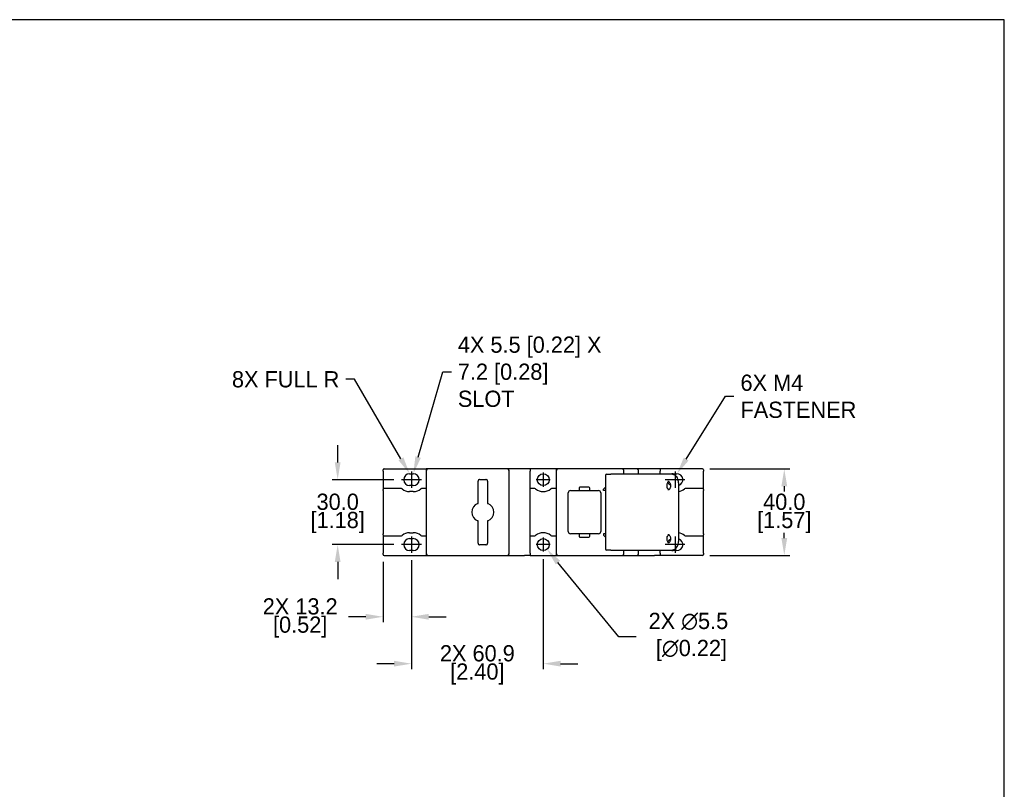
# Model space of a CAD drawing. Header units: inches. Extents: x 99 to 1311, y 112 to 1013.
# Tile 4 of 4: x 856 to 1311, y 658 to 1013. Entities that reach past the tile are written whole.
import ezdxf
from ezdxf import colors
from ezdxf.entities.mleader import LeaderData, LeaderLine
from ezdxf.math import Vec2, Vec3

# ---------------------------------------------------------------- set-up
doc = ezdxf.new("R2010")
doc.units = ezdxf.units.IN
doc.header["$LTSCALE"] = 10
doc.header["$MEASUREMENT"] = 0
doc.linetypes.add('CENTER2', pattern=[1.125, 0.75, -0.125, 0.125, -0.125])
doc.layers.add('CENTERLINE', color=40, linetype='CENTER2')
doc.layers.add('DIMENSIONS', color=140, linetype='Continuous')
doc.dimstyles.get("Standard").update_dxf_attribs({"dimtxt": 7.5, "dimasz": 8, "dimexe": 2.5, "dimexo": 3.5, "dimgap": 1, "dimtad": 0, "dimtih": 1, "dimtoh": 1, "dimdec": 1, "dimzin": 0, "dimdsep": 46, "dimtxsty": 'Standard', "dimcen": 0, "dimadec": 0, "dimazin": 0, "dimtfac": 1, "dimtdec": 1, "dimtofl": 0, "dimtmove": 0, "dimatfit": 3, "dimfxl": 0, "dimtolj": 1, "dimtzin": 0, "dimarcsym": 0})

# ---------------------------------------------------------------- blocks, each defined once
blk = doc.blocks.new('*D2')
at = {"layer": 'DEFPOINTS', "color": 0}
for p in [(1171.3, 805.85), (1171.3, 765.85), (1209.11, 765.85)]:
    blk.add_point(p, dxfattribs=at)
at = {"layer": 'DIMENSIONS', "color": 0, "lineweight": -2}
for p, q in [((1174.8, 805.85), (1211.61, 805.85)), ((1209.11, 797.85), (1209.11, 795.35)), ((1209.11, 773.85), (1209.11, 776.35)), ((1174.8, 765.85), (1211.61, 765.85))]:
    blk.add_line(p, q, dxfattribs=at)
at = {"layer": 'DIMENSIONS', "color": 0}
for points in [[(1207.78, 797.85), (1210.45, 797.85), (1209.11, 805.85)], [(1207.78, 773.85), (1210.45, 773.85), (1209.11, 765.85)]]:
    blk.add_solid(points, dxfattribs=at)
at = {"layer": 'DIMENSIONS', "color": 0, "char_height": 7.5, "attachment_point": 5}
for s, insert in [('\\A1;40.0', (1209.11, 790.6)), ('\\A1;[1.57]', (1209.11, 781.1))]:
    blk.add_mtext(s, dxfattribs=dict(at, insert=insert))
blk = doc.blocks.new('*D4')
at = {"layer": 'DEFPOINTS', "color": 0}
for p in [(1032.35, 800.85), (1002.87, 770.85), (1032.35, 770.85)]:
    blk.add_point(p, dxfattribs=at)
at = {"layer": 'DIMENSIONS', "color": 0, "lineweight": -2}
for p, q in [((1002.87, 808.85), (1002.87, 816.85)), ((1028.85, 800.85), (1000.37, 800.85)), ((1028.85, 770.85), (1000.37, 770.85)), ((1002.87, 762.85), (1002.87, 754.85))]:
    blk.add_line(p, q, dxfattribs=at)
at = {"layer": 'DIMENSIONS', "color": 0}
for points in [[(1001.53, 808.85), (1004.2, 808.85), (1002.87, 800.85)], [(1001.53, 762.85), (1004.2, 762.85), (1002.87, 770.85)]]:
    blk.add_solid(points, dxfattribs=at)
at = {"layer": 'DIMENSIONS', "color": 0, "char_height": 7.5, "attachment_point": 5}
for s, insert in [('\\A1;30.0', (1002.87, 790.6)), ('\\A1;[1.18]', (1002.87, 781.1))]:
    blk.add_mtext(s, dxfattribs=dict(at, insert=insert))
blk = doc.blocks.new('*D5')
at = {"layer": 'DEFPOINTS', "color": 0}
for p in [(1023.8, 766.35), (1036.95, 767.1), (1023.8, 737.51)]:
    blk.add_point(p, dxfattribs=at)
at = {"layer": 'DIMENSIONS', "color": 0, "lineweight": -2}
for p, q in [((1023.8, 762.85), (1023.8, 735.01)), ((1036.95, 763.6), (1036.95, 735.01)), ((1015.8, 737.51), (1007.8, 737.51)), ((1044.95, 737.51), (1052.95, 737.51))]:
    blk.add_line(p, q, dxfattribs=at)
at = {"layer": 'DIMENSIONS', "color": 0}
for points in [[(1015.8, 738.84), (1015.8, 736.17), (1023.8, 737.51)], [(1044.95, 738.84), (1044.95, 736.17), (1036.95, 737.51)]]:
    blk.add_solid(points, dxfattribs=at)
at = {"layer": 'DIMENSIONS', "color": 0, "char_height": 7.5, "attachment_point": 5}
for s, insert in [('\\A1;2X 13.2', (985.55, 742.26)), ('\\A1;[0.52]', (985.55, 732.76))]:
    blk.add_mtext(s, dxfattribs=dict(at, insert=insert))
blk = doc.blocks.new('*D6')
at = {"layer": 'DEFPOINTS', "color": 0}
for p in [(1036.95, 767.1), (1097.8, 767.6), (1097.8, 715.84)]:
    blk.add_point(p, dxfattribs=at)
at = {"layer": 'DIMENSIONS', "color": 0, "lineweight": -2}
for p, q in [((1097.8, 764.1), (1097.8, 713.34)), ((1036.95, 763.6), (1036.95, 713.34)), ((1028.95, 715.84), (1020.95, 715.84)), ((1105.8, 715.84), (1113.8, 715.84))]:
    blk.add_line(p, q, dxfattribs=at)
at = {"layer": 'DIMENSIONS', "color": 0}
for points in [[(1028.95, 717.17), (1028.95, 714.51), (1036.95, 715.84)], [(1105.8, 717.17), (1105.8, 714.51), (1097.8, 715.84)]]:
    blk.add_solid(points, dxfattribs=at)
at = {"layer": 'DIMENSIONS', "color": 0, "char_height": 7.5, "attachment_point": 5}
for s, insert in [('\\A1;2X 60.9', (1067.37, 720.59)), ('\\A1;[2.40]', (1067.37, 711.09))]:
    blk.add_mtext(s, dxfattribs=dict(at, insert=insert))
blk = doc.blocks.new('*D7')
at = {"layer": 'DEFPOINTS', "color": 0}
for p in [(1096.05, 772.98), (1099.54, 768.72)]:
    blk.add_point(p, dxfattribs=at)
at = {"layer": 'DIMENSIONS', "color": 0, "lineweight": -2}
for p, q in [((1132.72, 728.21), (1104.61, 762.53)), ((1140.72, 728.21), (1132.72, 728.21))]:
    blk.add_line(p, q, dxfattribs=at)
at = {"layer": 'DIMENSIONS', "color": 0}
blk.add_solid([(1105.64, 763.38), (1103.58, 761.69), (1099.54, 768.72)], dxfattribs=at)
at = {"layer": 'DIMENSIONS', "color": 0, "insert": (1164.84, 728.21), "char_height": 7.5, "attachment_point": 5}
blk.add_mtext('\\A1;2X ∅5.5\\P [∅0.22]', dxfattribs=at)

msp = doc.modelspace()

# ---------------------------------------------------------------- linework, layer by layer
for p, q in [((1023.8, 804.85), (1023.8, 805.35)), ((1023.8, 804.85), (1023.8, 796.35)), ((1024.3, 805.85), (1043.8, 805.85)), ((1043.8, 805.85), (1043.8, 805.12)), ((1043.8, 805.1), (1043.8, 766.6)), ((1048.23, 805.85), (1044.55, 805.85)), ((1077.56, 805.85), (1048.23, 805.85)), ((1081.25, 805.85), (1077.56, 805.85)), ((1082, 766.6), (1082, 805.1)), ((1091.8, 805.85), (1089.2, 805.85)), ((1091.8, 805.85), (1091.8, 804.85)), ((1103.8, 805.85), (1091.8, 805.85)), ((1091.8, 766.85), (1091.8, 804.85)), ((1103.8, 805.85), (1103.8, 805.1)), ((1103.8, 805.1), (1103.8, 766.6)), ((1107.95, 805.85), (1104.55, 805.85)), ((1134.3, 805.85), (1107.95, 805.85)), ((1135.8, 805.85), (1134.3, 805.85)), ((1135.05, 803.35), (1135.05, 805.1)), ((1141.05, 805.85), (1135.8, 805.85)), ((1141.8, 803.35), (1141.8, 805.1)), ((1151.8, 805.85), (1149.2, 805.85)), ((1151.8, 805.85), (1151.8, 804.85)), ((1171.3, 805.85), (1151.8, 805.85)), ((1151.8, 803.35), (1151.8, 804.85)), ((1171.8, 805.35), (1171.8, 804.85)), ((1171.8, 796.35), (1171.8, 804.85)), ((1036.1, 803.6), (1037.8, 803.6)), ((1068.5, 800.95), (1071.3, 800.95)), ((1126.55, 802.85), (1126.55, 768.85)), ((1127.05, 803.35), (1129.05, 803.35)), ((1139.01, 803.35), (1129.05, 803.35)), ((1155.22, 803.35), (1139.01, 803.35)), ((1157.14, 803.35), (1155.22, 803.35)), ((1157.8, 803.6), (1159.5, 803.6)), ((1023.8, 795.85), (1023.8, 796.35)), ((1023.8, 795.85), (1023.8, 775.85)), ((1031.94, 796.85), (1024.3, 796.85)), ((1037.8, 798.1), (1036.1, 798.1)), ((1043.8, 796.85), (1041.95, 796.85)), ((1067.75, 790.63), (1067.75, 800.2)), ((1072.05, 800.2), (1072.05, 790.63)), ((1093.64, 796.85), (1091.8, 796.85)), ((1103.8, 796.85), (1101.95, 796.85)), ((1110.32, 795.85), (1113.87, 795.85)), ((1114.32, 796.9), (1114.32, 796.3)), ((1118.87, 797.35), (1114.77, 797.35)), ((1114.77, 795.85), (1118.87, 795.85)), ((1119.32, 796.3), (1119.32, 796.9)), ((1119.77, 795.85), (1123.32, 795.85)), ((1125.55, 796.45), (1126.55, 797.45)), ((1125.55, 795.85), (1125.55, 796.45)), ((1126.55, 795.85), (1125.55, 795.85)), ((1160.33, 799.35), (1160.33, 772.35)), ((1171.3, 796.85), (1163.65, 796.85)), ((1171.8, 796.35), (1171.8, 795.85)), ((1171.8, 775.85), (1171.8, 795.85)), ((1037.8, 795.35), (1036.1, 795.35)), ((1109.32, 776.85), (1109.32, 794.85)), ((1124.32, 794.85), (1124.32, 776.85)), ((1067.75, 771.5), (1067.75, 781.07)), ((1072.05, 781.07), (1072.05, 771.5)), ((1023.8, 775.35), (1023.8, 775.85)), ((1023.8, 775.35), (1023.8, 766.85)), ((1024.3, 774.85), (1031.94, 774.85)), ((1036.1, 776.35), (1037.8, 776.35)), ((1036.1, 773.6), (1037.8, 773.6)), ((1041.95, 774.85), (1043.8, 774.85)), ((1091.8, 774.85), (1093.64, 774.85)), ((1101.95, 774.85), (1103.8, 774.85)), ((1113.87, 775.85), (1110.32, 775.85)), ((1114.32, 775.4), (1114.32, 774.8)), ((1118.87, 775.85), (1114.77, 775.85)), ((1114.77, 774.35), (1118.87, 774.35)), ((1119.32, 774.8), (1119.32, 775.4)), ((1123.32, 775.85), (1119.77, 775.85)), ((1125.55, 775.85), (1125.55, 775.25)), ((1126.55, 775.85), (1125.55, 775.85)), ((1125.55, 775.25), (1126.55, 774.25)), ((1163.65, 774.85), (1171.3, 774.85)), ((1171.8, 775.85), (1171.8, 775.35)), ((1171.8, 766.85), (1171.8, 775.35)), ((1071.3, 770.75), (1068.5, 770.75)), ((1023.8, 766.35), (1023.8, 766.85)), ((1024.3, 765.85), (1043.8, 765.85)), ((1037.8, 768.1), (1036.1, 768.1)), ((1043.8, 766.57), (1043.8, 765.85)), ((1044.55, 765.85), (1048.23, 765.85)), ((1048.23, 765.85), (1077.56, 765.85)), ((1077.56, 765.85), (1081.25, 765.85)), ((1091.8, 765.85), (1089.2, 765.85)), ((1091.8, 766.85), (1091.8, 765.85)), ((1091.8, 765.85), (1103.8, 765.85)), ((1103.8, 766.6), (1103.8, 765.85)), ((1104.55, 765.85), (1107.95, 765.85)), ((1107.95, 765.85), (1134.3, 765.85)), ((1129.05, 768.35), (1127.05, 768.35)), ((1129.05, 768.35), (1139.01, 768.35)), ((1134.3, 765.85), (1135.8, 765.85)), ((1135.05, 766.6), (1135.05, 768.35)), ((1135.8, 765.85), (1141.05, 765.85)), ((1139.01, 768.35), (1155.22, 768.35)), ((1141.8, 766.6), (1141.8, 768.35)), ((1151.8, 765.85), (1149.2, 765.85)), ((1151.8, 766.85), (1151.8, 768.35)), ((1151.8, 766.85), (1151.8, 765.85)), ((1171.3, 765.85), (1151.8, 765.85)), ((1155.22, 768.35), (1157.14, 768.35)), ((1159.5, 768.1), (1157.8, 768.1)), ((1171.8, 766.85), (1171.8, 766.35))]:
    msp.add_line(p, q)
for centre in [(1097.8, 800.85), (1097.8, 770.85)]:
    msp.add_circle(centre, 2.75)
for centre, radius, start, end in [((1024.3, 805.35), 0.5, 90, 180), ((1044.55, 805.1), 0.75, 90, 180), ((1081.25, 805.1), 0.75, 0, 90), ((1104.55, 805.1), 0.75, 90, 180), ((1134.3, 805.1), 0.75, 0, 90), ((1141.05, 805.1), 0.75, 0, 90), ((1171.3, 805.35), 0.5, 0, 90), ((1036.1, 800.85), 2.75, 90, 270), ((1037.8, 800.85), 2.75, 270, 90), ((1068.5, 800.2), 0.75, 165, 180), ((1068.5, 800.2), 0.75, 105, 165), ((1068.5, 800.2), 0.75, 90, 105), ((1071.3, 800.2), 0.75, 75, 90), ((1071.3, 800.2), 0.75, 15, 75), ((1071.3, 800.2), 0.75, 0, 15), ((1127.05, 802.85), 0.5, 90, 180), ((1157.8, 800.85), 2.75, 90, 114.62), ((1159.5, 800.85), 2.75, 287.5364, 90), ((1024.3, 796.35), 0.5, 90, 180), ((1031.94, 795.85), 1, 50.2849, 90), ((1036.1, 800.85), 5.5, 230.2849, 270), ((1037.8, 800.85), 5.5, 270, 309.7151), ((1041.95, 795.85), 1, 90, 129.7151), ((1093.64, 795.85), 1, 50.2849, 90), ((1097.8, 800.85), 5.5, 230.2849, 309.7151), ((1101.95, 795.85), 1, 90, 129.7151), ((1110.32, 794.85), 1, 90, 180), ((1114.77, 796.9), 0.45, 90, 180), ((1114.77, 796.3), 0.45, 180, 270), ((1118.87, 796.9), 0.45, 0, 90), ((1118.87, 796.3), 0.45, 270, 0), ((1123.32, 794.85), 1, 0, 90), ((1157.8, 800.85), 2.75, 205.9598, 243.4214), ((1159.5, 800.85), 5.5, 278.6649, 309.7151), ((1163.65, 795.85), 1, 90, 129.7151), ((1171.3, 796.35), 0.5, 0, 90), ((1069.05, 785.85), 4.25, 110.3657, 249.6343), ((1070.75, 785.85), 4.25, 290.3657, 69.6343), ((1024.3, 775.35), 0.5, 180, 270), ((1031.94, 775.85), 1, 270, 309.7151), ((1036.1, 770.85), 5.5, 90, 129.7151), ((1036.1, 770.85), 2.75, 90, 270), ((1037.8, 770.85), 5.5, 50.2849, 90), ((1037.8, 770.85), 2.75, 270, 90), ((1041.95, 775.85), 1, 230.2849, 270), ((1093.64, 775.85), 1, 270, 309.7151), ((1097.8, 770.85), 5.5, 50.2849, 129.7151), ((1101.95, 775.85), 1, 230.2849, 270), ((1110.32, 776.85), 1, 180, 270), ((1114.77, 775.4), 0.45, 90, 180), ((1114.77, 774.8), 0.45, 180, 270), ((1118.87, 775.4), 0.45, 0, 90), ((1118.87, 774.8), 0.45, 270, 0), ((1123.32, 776.85), 1, 270, 0), ((1157.8, 770.85), 2.75, 116.5786, 154.0402), ((1159.5, 770.85), 2.75, 270, 72.4636), ((1159.5, 770.85), 5.5, 50.2849, 81.3351), ((1163.65, 775.85), 1, 230.2849, 270), ((1171.3, 775.35), 0.5, 270, 0), ((1068.5, 771.5), 0.75, 180, 195), ((1068.5, 771.5), 0.75, 195, 255), ((1068.5, 771.5), 0.75, 255, 270), ((1071.3, 771.5), 0.75, 270, 285), ((1071.3, 771.5), 0.75, 285, 345), ((1071.3, 771.5), 0.75, 345, 0), ((1127.05, 768.85), 0.5, 180, 270), ((1024.3, 766.35), 0.5, 180, 270), ((1044.55, 766.6), 0.75, 180, 270), ((1081.25, 766.6), 0.75, 270, 0), ((1104.55, 766.6), 0.75, 180, 270), ((1134.3, 766.6), 0.75, 270, 0), ((1141.05, 766.6), 0.75, 270, 0), ((1157.8, 770.85), 2.75, 245.38, 270), ((1171.3, 766.35), 0.5, 270, 0)]:
    msp.add_arc(centre, radius, start, end)
for points in [[(1044.55, 805.85), (1044.3, 805.85), (1044.05, 805.85), (1043.8, 805.85)], [(1104.55, 805.85), (1104.3, 805.85), (1104.05, 805.85), (1103.8, 805.85)], [(1067.75, 789.83), (1067.75, 789.87), (1067.75, 789.89), (1067.75, 789.9)], [(1072.05, 790.63), (1072.05, 790.39), (1072.05, 790.14), (1072.05, 789.9)], [(1072.05, 781.87), (1072.05, 781.83), (1072.05, 781.81), (1072.05, 781.8)], [(1072.05, 781.8), (1072.05, 781.55), (1072.05, 781.31), (1072.05, 781.07)], [(1043.8, 765.85), (1044.05, 765.85), (1044.3, 765.85), (1044.55, 765.85)], [(1103.8, 765.85), (1104.05, 765.85), (1104.3, 765.85), (1104.55, 765.85)]]:
    msp.add_open_spline(points, degree=3)
for points, knots in [([(1089.2, 805.85), (1088.3, 805.85), (1087.4, 805.85), (1085.48, 805.85), (1084.47, 805.85), (1082.94, 805.85), (1082.43, 805.85), (1081.7, 805.85), (1081.47, 805.85), (1081.25, 805.85)], [-4.24, -4.24, -4.24, -4.24, -3.9704375, -3.9704375, -3.6654062, -3.6654062, -3.5128906, -3.5128906, -3.4449568, -3.4449568, -3.4449568, -3.4449568]), ([(1149.2, 805.85), (1148.3, 805.85), (1147.4, 805.85), (1145.48, 805.85), (1144.47, 805.85), (1142.94, 805.85), (1142.43, 805.85), (1141.63, 805.85), (1141.34, 805.85), (1141.05, 805.85)], [-4.24, -4.24, -4.24, -4.24, -3.9704375, -3.9704375, -3.6654062, -3.6654062, -3.5128906, -3.5128906, -3.425, -3.425, -3.425, -3.425]), ([(1160.33, 799.35), (1160.33, 799.76), (1160.28, 800.16), (1160.08, 800.94), (1159.94, 801.31), (1159.56, 801.99), (1159.33, 802.29), (1158.8, 802.8), (1158.49, 803), (1157.85, 803.27), (1157.52, 803.34), (1157.17, 803.35), (1157.16, 803.35), (1157.14, 803.35)], [1.570796, 1.570796, 1.570796, 1.570796, 1.884956, 1.884956, 2.199115, 2.199115, 2.513274, 2.513274, 2.827433, 2.827433, 3.132085, 3.132085, 3.141593, 3.141593, 3.141593, 3.141593]), ([(1113.87, 795.85), (1113.93, 795.85), (1113.98, 795.85), (1114.1, 795.85), (1114.15, 795.85), (1114.26, 795.85), (1114.32, 795.85), (1114.42, 795.85), (1114.47, 795.85), (1114.56, 795.85), (1114.6, 795.85), (1114.67, 795.85), (1114.69, 795.85), (1114.74, 795.85), (1114.75, 795.85), (1114.77, 795.85), (1114.77, 795.85), (1114.77, 795.85)], [-1, -1, -1, -1, -0.875, -0.875, -0.75, -0.75, -0.625, -0.625, -0.5, -0.5, -0.375, -0.375, -0.25, -0.25, -0.125, -0.125, 0, 0, 0, 0]), ([(1118.87, 795.85), (1118.88, 795.85), (1118.88, 795.85), (1118.9, 795.85), (1118.91, 795.85), (1118.95, 795.85), (1118.98, 795.85), (1119.05, 795.85), (1119.09, 795.85), (1119.18, 795.85), (1119.22, 795.85), (1119.33, 795.85), (1119.38, 795.85), (1119.5, 795.85), (1119.55, 795.85), (1119.66, 795.85), (1119.72, 795.85), (1119.77, 795.85)], [-1, -1, -1, -1, -0.875, -0.875, -0.75, -0.75, -0.625, -0.625, -0.5, -0.5, -0.375, -0.375, -0.25, -0.25, -0.125, -0.125, 0, 0, 0, 0]), ([(1155.72, 800.01), (1155.61, 799.95), (1155.49, 799.85), (1155.28, 799.6), (1155.19, 799.46), (1155.04, 799.14), (1154.98, 798.96), (1154.89, 798.58), (1154.87, 798.38), (1154.86, 797.97), (1154.87, 797.76), (1154.93, 797.46), (1154.95, 797.37), (1154.98, 797.27)], [3.543886, 3.543886, 3.543886, 3.543886, 3.890195, 3.890195, 4.161021, 4.161021, 4.421199, 4.421199, 4.681341, 4.681341, 4.942381, 4.942381, 5.077596, 5.077596, 5.077596, 5.077596]), ([(1155.88, 796.3), (1155.85, 796.32), (1155.82, 796.33), (1155.65, 796.43), (1155.52, 796.53), (1155.28, 796.74), (1155.19, 796.86), (1155.05, 797.08), (1155.01, 797.18), (1154.98, 797.27)], [0.5650006, 0.5650006, 0.5650006, 0.5650006, 0.5823518, 0.5823518, 0.6681445, 0.6681445, 0.7539373, 0.7539373, 0.8301033, 0.8301033, 0.8301033, 0.8301033]), ([(1155.4, 800.1), (1155.48, 800.1), (1155.55, 800.09), (1155.7, 800.02), (1155.77, 799.99), (1155.93, 799.86), (1156.04, 799.75), (1156.24, 799.48), (1156.32, 799.33), (1156.45, 798.99), (1156.51, 798.8), (1156.57, 798.41), (1156.59, 798.2), (1156.57, 797.79), (1156.54, 797.59), (1156.45, 797.21), (1156.39, 797.04), (1156.24, 796.73), (1156.15, 796.59), (1155.97, 796.37), (1155.88, 796.29), (1155.69, 796.16), (1155.59, 796.13), (1155.47, 796.1), (1155.44, 796.1), (1155.4, 796.1)], [3.141593, 3.141593, 3.141593, 3.141593, 3.455752, 3.455752, 3.660441, 3.660441, 3.969439, 3.969439, 4.234931, 4.234931, 4.494666, 4.494666, 4.755153, 4.755153, 5.016181, 5.016181, 5.276265, 5.276265, 5.536579, 5.536579, 5.807575, 5.807575, 6.130171, 6.130171, 6.283185, 6.283185, 6.283185, 6.283185]), ([(1067.57, 789.83), (1067.58, 789.84), (1067.59, 789.84), (1067.65, 789.86), (1067.69, 789.88), (1067.74, 789.89), (1067.75, 789.9), (1067.75, 789.9)], [0.03992594, 0.03992594, 0.03992594, 0.03992594, 0.04653037, 0.04653037, 0.07848652, 0.07848652, 0.11073233, 0.11073233, 0.11073233, 0.11073233]), ([(1067.75, 789.9), (1067.75, 789.98), (1067.75, 790.07), (1067.75, 790.31), (1067.75, 790.47), (1067.75, 790.63)], [0.581763, 0.581763, 0.581763, 0.581763, 0.6291633, 0.6291633, 0.7190437, 0.7190437, 0.7190437, 0.7190437]), ([(1072.05, 789.9), (1072.05, 789.89), (1072.05, 789.88), (1072.05, 789.85), (1072.05, 789.84), (1072.05, 789.83)], [0, 0, 0, 0, 0.03160236, 0.03160236, 0.03953167, 0.03953167, 0.03953167, 0.03953167]), ([(1072.05, 789.9), (1072.05, 789.9), (1072.08, 789.88), (1072.17, 789.85), (1072.2, 789.84), (1072.23, 789.83)], [0, 0, 0, 0, 0.07343178, 0.07343178, 0.09992172, 0.09992172, 0.09992172, 0.09992172]), ([(1067.75, 781.8), (1067.75, 781.8), (1067.71, 781.81), (1067.62, 781.84), (1067.6, 781.85), (1067.57, 781.86)], [0, 0, 0, 0, 0.07343619, 0.07343619, 0.09992178, 0.09992178, 0.09992178, 0.09992178]), ([(1067.75, 781.8), (1067.75, 781.81), (1067.75, 781.82), (1067.75, 781.85), (1067.75, 781.86), (1067.75, 781.87)], [0, 0, 0, 0, 0.03160236, 0.03160236, 0.03953167, 0.03953167, 0.03953167, 0.03953167]), ([(1067.75, 781.07), (1067.75, 781.22), (1067.75, 781.38), (1067.75, 781.63), (1067.75, 781.72), (1067.75, 781.8)], [-0.7188498, -0.7188498, -0.7188498, -0.7188498, -0.6289935, -0.6289935, -0.5815713, -0.5815713, -0.5815713, -0.5815713]), ([(1072.23, 781.86), (1072.21, 781.86), (1072.2, 781.86), (1072.15, 781.84), (1072.11, 781.82), (1072.06, 781.81), (1072.05, 781.8), (1072.05, 781.8)], [0.03992593, 0.03992593, 0.03992593, 0.03992593, 0.04653054, 0.04653054, 0.07848729, 0.07848729, 0.11073232, 0.11073232, 0.11073232, 0.11073232]), ([(1114.77, 775.85), (1114.77, 775.85), (1114.77, 775.85), (1114.75, 775.85), (1114.74, 775.85), (1114.69, 775.85), (1114.67, 775.85), (1114.6, 775.85), (1114.56, 775.85), (1114.47, 775.85), (1114.42, 775.85), (1114.32, 775.85), (1114.26, 775.85), (1114.15, 775.85), (1114.1, 775.85), (1113.98, 775.85), (1113.93, 775.85), (1113.87, 775.85)], [-1, -1, -1, -1, -0.875, -0.875, -0.75, -0.75, -0.625, -0.625, -0.5, -0.5, -0.375, -0.375, -0.25, -0.25, -0.125, -0.125, 0, 0, 0, 0]), ([(1119.77, 775.85), (1119.72, 775.85), (1119.66, 775.85), (1119.55, 775.85), (1119.5, 775.85), (1119.38, 775.85), (1119.33, 775.85), (1119.22, 775.85), (1119.18, 775.85), (1119.09, 775.85), (1119.05, 775.85), (1118.98, 775.85), (1118.95, 775.85), (1118.91, 775.85), (1118.9, 775.85), (1118.88, 775.85), (1118.88, 775.85), (1118.87, 775.85)], [-1, -1, -1, -1, -0.875, -0.875, -0.75, -0.75, -0.625, -0.625, -0.5, -0.5, -0.375, -0.375, -0.25, -0.25, -0.125, -0.125, 0, 0, 0, 0]), ([(1154.98, 774.43), (1154.92, 774.25), (1154.89, 774.05), (1154.85, 773.64), (1154.86, 773.44), (1154.91, 773.04), (1154.95, 772.84), (1155.07, 772.49), (1155.15, 772.33), (1155.31, 772.06), (1155.4, 771.95), (1155.57, 771.78), (1155.65, 771.73), (1155.72, 771.69)], [4.347182, 4.347182, 4.347182, 4.347182, 4.607017, 4.607017, 4.867925, 4.867925, 5.128672, 5.128672, 5.388382, 5.388382, 5.651069, 5.651069, 5.880892, 5.880892, 5.880892, 5.880892]), ([(1154.98, 774.43), (1155.01, 774.53), (1155.06, 774.65), (1155.22, 774.88), (1155.32, 774.99), (1155.56, 775.2), (1155.7, 775.3), (1155.86, 775.38), (1155.87, 775.39), (1155.88, 775.4)], [0, 0, 0, 0, 0.0857929, 0.0857929, 0.1715857, 0.1715857, 0.2573786, 0.2573786, 0.2651048, 0.2651048, 0.2651048, 0.2651048]), ([(1155.4, 775.6), (1155.48, 775.6), (1155.55, 775.59), (1155.7, 775.52), (1155.77, 775.49), (1155.93, 775.36), (1156.04, 775.25), (1156.24, 774.98), (1156.32, 774.83), (1156.45, 774.49), (1156.51, 774.3), (1156.57, 773.91), (1156.59, 773.7), (1156.57, 773.29), (1156.54, 773.09), (1156.45, 772.71), (1156.39, 772.54), (1156.24, 772.23), (1156.15, 772.09), (1155.97, 771.87), (1155.88, 771.79), (1155.69, 771.66), (1155.59, 771.63), (1155.47, 771.6), (1155.44, 771.6), (1155.4, 771.6)], [3.141593, 3.141593, 3.141593, 3.141593, 3.455752, 3.455752, 3.660441, 3.660441, 3.969439, 3.969439, 4.234931, 4.234931, 4.494666, 4.494666, 4.755153, 4.755153, 5.016181, 5.016181, 5.276265, 5.276265, 5.536579, 5.536579, 5.807575, 5.807575, 6.130171, 6.130171, 6.283185, 6.283185, 6.283185, 6.283185]), ([(1157.14, 768.35), (1157.47, 768.35), (1157.8, 768.41), (1158.43, 768.66), (1158.73, 768.85), (1159.26, 769.33), (1159.5, 769.63), (1159.89, 770.29), (1160.05, 770.65), (1160.26, 771.43), (1160.32, 771.83), (1160.33, 772.27), (1160.33, 772.31), (1160.33, 772.35)], [0, 0, 0, 0, 0.295728, 0.295728, 0.599482, 0.599482, 0.913642, 0.913642, 1.227801, 1.227801, 1.54196, 1.54196, 1.570796, 1.570796, 1.570796, 1.570796]), ([(1081.25, 765.85), (1081.47, 765.85), (1081.7, 765.85), (1082.43, 765.85), (1082.94, 765.85), (1084.47, 765.85), (1085.48, 765.85), (1087.4, 765.85), (1088.3, 765.85), (1089.2, 765.85)], [-0.9550432, -0.9550432, -0.9550432, -0.9550432, -0.8871094, -0.8871094, -0.7345938, -0.7345938, -0.4295625, -0.4295625, -0.16, -0.16, -0.16, -0.16]), ([(1141.05, 765.85), (1141.34, 765.85), (1141.63, 765.85), (1142.43, 765.85), (1142.94, 765.85), (1144.47, 765.85), (1145.48, 765.85), (1147.4, 765.85), (1148.3, 765.85), (1149.2, 765.85)], [-0.975, -0.975, -0.975, -0.975, -0.8871094, -0.8871094, -0.7345938, -0.7345938, -0.4295625, -0.4295625, -0.16, -0.16, -0.16, -0.16])]:
    msp.add_open_spline(points, degree=3, knots=knots)
at = {"layer": 'CENTERLINE', "linetype": 'Continuous'}
for p, q in [((1037.1, 800.85), (1032.35, 800.85)), ((1041.55, 800.85), (1036.8, 800.85)), ((1036.95, 804.6), (1036.95, 797.1)), ((1101.05, 800.85), (1094.55, 800.85)), ((1097.8, 804.1), (1097.8, 797.6)), ((1158.8, 800.85), (1154.05, 800.85)), ((1163.25, 800.85), (1158.5, 800.85)), ((1158.65, 804.6), (1158.65, 797.1)), ((1036.95, 774.6), (1036.95, 767.1)), ((1097.8, 774.1), (1097.8, 767.6)), ((1158.65, 774.6), (1158.65, 767.1)), ((1037.1, 770.85), (1032.35, 770.85)), ((1041.55, 770.85), (1036.8, 770.85)), ((1101.05, 770.85), (1094.55, 770.85)), ((1158.8, 770.85), (1154.05, 770.85)), ((1163.25, 770.85), (1158.5, 770.85))]:
    msp.add_line(p, q, dxfattribs=at)
at = {"layer": 'DEFPOINTS'}
msp.add_lwpolyline([(294.72, 302.19), (1310.72, 302.19), (1310.72, 1013.39), (294.72, 1013.39)], close=True, dxfattribs=at)

# ---------------------------------------------------------------- dimensions: what is measured, and where the dimension line sits
at = {"layer": 'DIMENSIONS'}
for base, p1, p2, picture, middle in [((1002.87, 770.85), (1032.35, 800.85), (1032.35, 770.85), '*D4', (1002.87, 785.85)), ((1209.11, 765.85), (1171.3, 805.85), (1171.3, 765.85), '*D2', (1209.11, 785.85))]:
    dim = msp.add_linear_dim(base=base, p1=p1, p2=p2, angle=90, dimstyle='Standard', override={"dimpost": '\\X'}, dxfattribs=at)
    dim.commit()
    dim.dimension.update_dxf_attribs({"geometry": picture, "text_midpoint": middle})
dim = msp.add_diameter_dim_2p(p1=(1096.05, 772.98), p2=(1099.54, 768.72), text='2X <>', dimstyle='Standard', override={"dimpost": '\\X'}, dxfattribs=at)
dim.commit()
dim.dimension.update_dxf_attribs({"geometry": '*D7', "text_midpoint": (1164.84, 728.21), "dimtype": 163})
for base, p2, picture, middle in [((1023.79733799, 737.506), (1023.79733799, 766.34924198), '*D5', (985.54733799, 737.506)), ((1097.79733799, 715.83927308), (1097.79733799, 767.59924198), '*D6', (1067.37233799, 715.83927308))]:
    dim = msp.add_linear_dim(base=base, p1=(1036.94733799, 767.09924198), p2=p2, text='2X <>', dimstyle='Standard', override={"dimpost": '\\X'}, dxfattribs=at)
    dim.commit()
    dim.dimension.update_dxf_attribs({"geometry": picture, "text_midpoint": middle})

# ---------------------------------------------------------------- leaders
ml = msp.add_multileader_mtext('Standard', dxfattribs=at)
ml.set_content('4X 5.5 [0.22] X\\P7.2 [0.28]\\PSLOT', color=256)
ml.set_leader_properties()
ml.build(insert=Vec2(0, 0))
ml.multileader.update_dxf_attribs({"text_left_attachment_type": 2, "dogleg_length": 4, "arrow_head_size": 8})
ctx = ml.context
ctx.base_point, ctx.char_height, ctx.arrow_head_size, ctx.landing_gap_size, ctx.plane_origin = Vec3(1055.36, 850.74), 7.5, 8, 3, Vec3(951.82, 709.92)
ctx.left_attachment = 2
notes = []
notes.append((ctx, [(0, (1, 1, 0), (1051.36, 850.74), (1, 0), 4, [(0, [(1037.8, 803.6)], 0, [])])]))
ctx.mtext.insert, ctx.mtext.flow_direction = Vec3(1058.36, 866.99), 5
ml = msp.add_multileader_mtext('Standard', dxfattribs=at)
ml.set_content('8X FULL R', color=256)
ml.set_leader_properties()
ml.build(insert=Vec2(0, 0))
ml.multileader.update_dxf_attribs({"text_left_attachment_type": 2, "dogleg_length": 4, "arrow_head_size": 8})
ctx = ml.context
ctx.base_point, ctx.char_height, ctx.arrow_head_size, ctx.landing_gap_size, ctx.plane_origin = Vec3(935.64, 847.25), 7.5, 8, 3, Vec3(977.82, 834.49)
ctx.left_attachment, ctx.text_align_type = 2, 2
notes.append((ctx, [(1, (1, 1, 0), (1010.64, 847.25), (-1, 0), 4, [(0, [(1036.1, 803.6)], 0, [])])]))
ctx.mtext.insert, ctx.mtext.alignment, ctx.mtext.flow_direction = Vec3(1003.64, 851), 3, 5
ml = msp.add_multileader_mtext('Standard', dxfattribs=at)
ml.set_content('6X M4 \\PFASTENER', color=256)
ml.set_leader_properties()
ml.build(insert=Vec2(0, 0))
ml.multileader.update_dxf_attribs({"text_left_attachment_type": 2, "dogleg_length": 4, "arrow_head_size": 8})
ctx = ml.context
ctx.base_point, ctx.char_height, ctx.arrow_head_size, ctx.landing_gap_size, ctx.plane_origin = Vec3(1185.89, 839.4), 7.5, 8, 3, Vec3(1068.83, 647.16)
ctx.left_attachment = 2
notes.append((ctx, [(0, (1, 1, 0), (1181.89, 839.4), (1, 0), 4, [(0, [(1159.58, 803.59)], 0, [])])]))
ctx.mtext.insert, ctx.mtext.flow_direction = Vec3(1188.89, 849.4), 5
for ctx, leaders in notes:
    for number, flags, end, landing, length, lines in leaders:
        leader = LeaderData()
        leader.index, (leader.has_last_leader_line, leader.has_dogleg_vector, leader.attachment_direction) = number, flags
        leader.last_leader_point, leader.dogleg_vector, leader.dogleg_length = Vec3(end), Vec3(landing), length
        for number, points, colour, breaks in lines:
            line = LeaderLine()
            line.index, line.vertices, line.color, line.breaks = number, Vec3.list(points), colors.encode_raw_color(colour), breaks
            leader.lines.append(line)
        ctx.leaders.append(leader)

doc.saveas('drawing.dxf')
